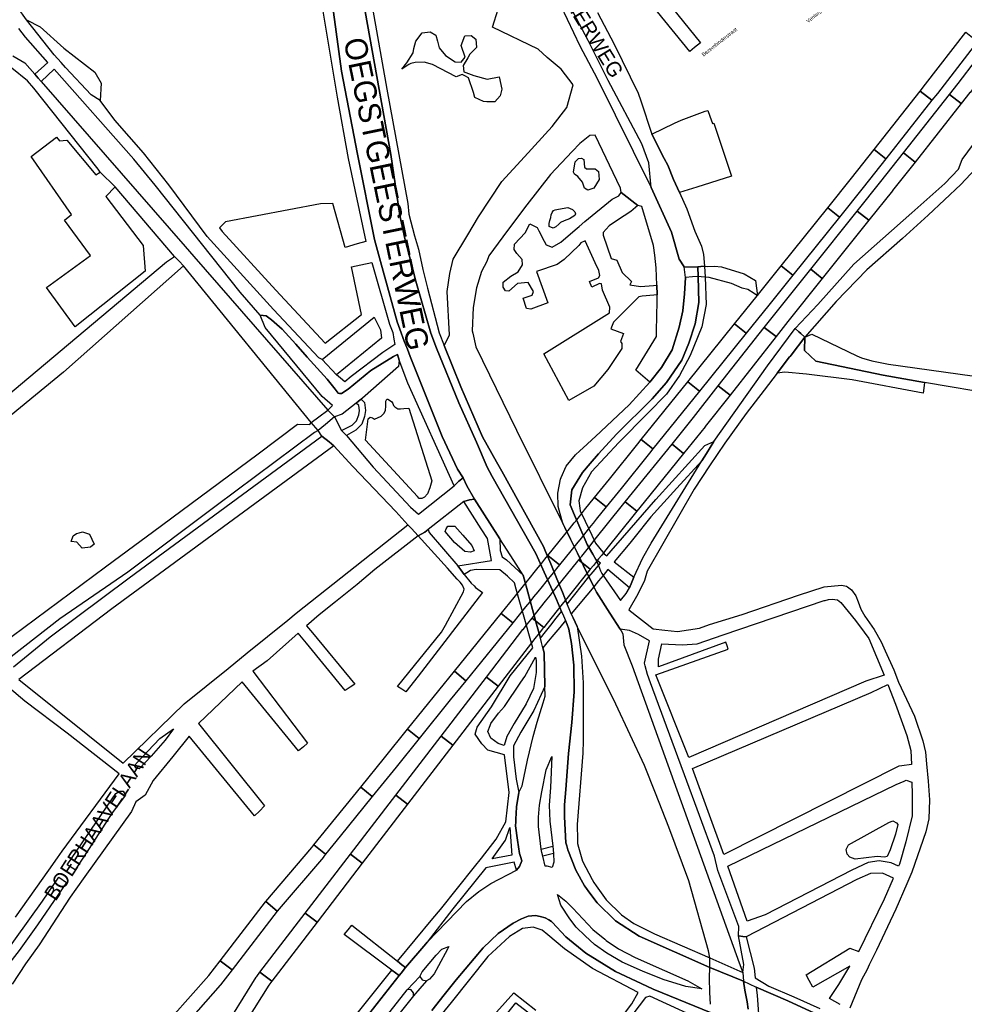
# Model space of a CAD drawing. Header units: metres. Extents: x 89872 to 99175, y 455036 to 468911.
# Tile 112 of 196: x 93195 to 93829, y 464951 to 465612. Entities that reach past the tile are written whole.
import ezdxf
from ezdxf.enums import TextEntityAlignment as Align

# ---------------------------------------------------------------- set-up
doc = ezdxf.new("R2010")
doc.units = ezdxf.units.M
for name, color, linetype in [('Spoorbaandeel', 10, 'Continuous'), ('Straatnamen', 7, 'Continuous'), ('Straatnamen doorgaand', 7, 'Continuous'), ('STRNM', 7, 'Continuous'), ('Wegdeel doorgaand', 1, 'Continuous')]:
    doc.layers.add(name, color=color, linetype=linetype)
doc.layers.add('Waterdeel', color=7, linetype='Continuous', true_color=0x00aaff)
doc.layers.add('Wegdeel', color=7, linetype='Continuous', true_color=0x9a9a9a)

msp = doc.modelspace()

# ---------------------------------------------------------------- linework, layer by layer
at = {"layer": 'Spoorbaandeel', "color": 7, "lineweight": -3}
for points in [[(93811.3, 465562.66), (93811.27, 465562.62), (93807.62, 465558), (93799.77, 465564.2), (93803.4, 465568.8), (93830.36, 465603.68), (93838.28, 465597.57)], [(93825.33, 465569.33), (93849.91, 465601.56), (93857.86, 465595.49), (93833.25, 465563.23), (93833.2, 465563.17), (93827.36, 465555.77), (93819.51, 465561.97)], [(93761.36, 465499.37), (93761.33, 465499.34), (93745.48, 465479.6), (93737.68, 465485.86), (93753.52, 465505.58), (93768.8, 465524.95), (93776.65, 465518.75)], [(93773.33, 465503.52), (93788.51, 465522.74), (93796.36, 465516.54), (93781.17, 465497.31), (93781.15, 465497.29), (93765.22, 465477.38), (93757.41, 465483.62)], [(93697.94, 465420.4), (93697.94, 465420.39), (93682.84, 465401.64), (93675.05, 465407.92), (93690.14, 465426.66), (93706.38, 465446.88), (93714.17, 465440.61)], [(93702.91, 465415.49), (93702.94, 465415.52), (93726.18, 465444.58), (93733.99, 465438.33), (93710.76, 465409.29), (93702.87, 465399.25), (93695.01, 465405.43)], [(93620.12, 465323.76), (93612.33, 465330.03), (93643.69, 465368.97), (93651.48, 465362.7)], [(93647.51, 465344.97), (93664.12, 465366.11), (93671.98, 465359.93), (93655.35, 465338.76), (93655.3, 465338.7), (93640.76, 465320.78), (93633, 465327.08)], [(93582.04, 465276.5), (93580.01, 465273.99), (93578.54, 465272.16), (93576.76, 465269.95), (93575.01, 465267.78), (93571.89, 465263.91), (93568.72, 465259.98), (93557.37, 465245.89), (93549.58, 465252.17), (93560.94, 465266.25), (93564.11, 465270.19), (93567.22, 465274.06), (93568.97, 465276.22), (93570.75, 465278.43), (93572.23, 465280.26), (93574.25, 465282.77), (93580.96, 465291.1), (93588.75, 465284.82)], [(93572.34, 465251.8), (93575.89, 465256.23), (93577.93, 465258.77), (93579.8, 465261.1), (93583.22, 465265.37), (93588.74, 465272.26), (93601.52, 465288.2), (93609.32, 465281.94), (93596.55, 465266.01), (93591.02, 465259.11), (93587.6, 465254.84), (93585.74, 465252.52), (93583.7, 465249.97), (93580.15, 465245.55), (93578.05, 465242.93), (93570.25, 465249.18)], [(93494.53, 465168.09), (93486.76, 465174.38), (93518.2, 465213.26), (93525.97, 465206.97)], [(93532.83, 465202.5), (93532.9, 465202.58), (93535.86, 465206.28), (93538.11, 465209.08), (93538.98, 465210.16), (93546.78, 465203.91), (93545.91, 465202.83), (93543.67, 465200.03), (93540.74, 465196.37), (93516.25, 465164.45), (93508.31, 465170.54)], [(93447.61, 465110.07), (93431.65, 465090.34), (93423.88, 465096.62), (93439.84, 465116.36), (93455.32, 465135.5), (93463.09, 465129.21)], [(93477.87, 465130.88), (93485.81, 465124.79), (93455.37, 465085.12), (93447.43, 465091.21)], [(93398.81, 465049.73), (93398.73, 465049.63), (93367.82, 465013.22), (93360.19, 465019.69), (93391.07, 465056.06), (93392.44, 465057.75), (93400.21, 465051.46)], [(93417, 465051.54), (93424.93, 465045.45), (93394.49, 465005.79), (93386.56, 465011.87)], [(93329.64, 464963.8), (93329.43, 464963.55), (93304.75, 464935.55), (93297.25, 464942.16), (93321.82, 464970.04), (93329.48, 464979.94), (93337.39, 464973.83)], [(93353.69, 464969), (93353.96, 464969.4), (93356.12, 464972.21), (93364.05, 464966.12), (93362.04, 464963.5), (93337.57, 464924.3), (93329.08, 464929.59)]]:
    msp.add_lwpolyline(points, close=True, dxfattribs=at)
at = {"layer": 'Spoorbaandeel', "color": 255, "lineweight": -3}
for points in [[(93776.65, 465518.75), (93768.8, 465524.95), (93799.77, 465564.2), (93807.62, 465558)], [(93819.51, 465561.97), (93827.36, 465555.77), (93796.36, 465516.54), (93788.51, 465522.74)], [(93714.17, 465440.61), (93706.38, 465446.88), (93737.68, 465485.86), (93745.48, 465479.6)], [(93757.41, 465483.62), (93765.22, 465477.38), (93733.99, 465438.33), (93726.18, 465444.58)], [(93651.48, 465362.7), (93643.69, 465368.97), (93675.05, 465407.92), (93682.84, 465401.64)], [(93695.01, 465405.43), (93702.87, 465399.25), (93671.98, 465359.93), (93664.12, 465366.11)], [(93617.78, 465320.85), (93598.77, 465297.27), (93588.75, 465284.82), (93580.96, 465291.1), (93590.99, 465303.54), (93610, 465327.12), (93612.33, 465330.03), (93620.12, 465323.76)], [(93606.46, 465294.37), (93606.48, 465294.39), (93633, 465327.08), (93640.76, 465320.78), (93614.26, 465288.1), (93609.32, 465281.94), (93601.52, 465288.2)], [(93555.39, 465243.43), (93553.31, 465240.86), (93550.96, 465237.94), (93548.22, 465234.54), (93545.68, 465231.39), (93542.83, 465227.85), (93540.04, 465224.38), (93537.41, 465221.12), (93534.66, 465217.71), (93534.65, 465217.7), (93525.97, 465206.97), (93518.2, 465213.26), (93526.88, 465223.99), (93529.63, 465227.4), (93532.25, 465230.65), (93535.04, 465234.12), (93537.9, 465237.66), (93540.43, 465240.81), (93543.18, 465244.21), (93545.53, 465247.13), (93547.6, 465249.71), (93549.58, 465252.17), (93557.37, 465245.89)], [(93541.32, 465213.1), (93544.68, 465217.28), (93548.01, 465221.44), (93551.39, 465225.65), (93553.46, 465228.24), (93555.45, 465230.72), (93569.63, 465248.42), (93570.25, 465249.18), (93578.05, 465242.93), (93577.44, 465242.16), (93563.25, 465224.46), (93561.27, 465221.99), (93559.19, 465219.4), (93555.81, 465215.18), (93552.48, 465211.03), (93549.13, 465206.84), (93546.78, 465203.91), (93538.98, 465210.16)], [(93484.05, 465155.13), (93463.09, 465129.21), (93455.32, 465135.5), (93476.28, 465161.42), (93486.76, 465174.38), (93494.53, 465168.09)], [(93508.31, 465170.54), (93516.25, 465164.45), (93485.81, 465124.79), (93477.87, 465130.88)], [(93410.07, 465063.65), (93400.21, 465051.46), (93392.44, 465057.75), (93402.29, 465069.94), (93423.88, 465096.62), (93431.65, 465090.34)], [(93447.43, 465091.21), (93455.37, 465085.12), (93424.93, 465045.45), (93417, 465051.54)], [(93367.81, 465013.21), (93337.39, 464973.83), (93329.48, 464979.94), (93359.97, 465019.42), (93360.12, 465019.6), (93360.19, 465019.69), (93367.82, 465013.22)], [(93386.56, 465011.87), (93394.49, 465005.79), (93364.05, 464966.12), (93356.12, 464972.21)]]:
    msp.add_lwpolyline(points, close=True, dxfattribs=at)
at = {"layer": 'Waterdeel', "lineweight": -3}
for p, q in [((93217.91, 465588.6), (93199.37, 465611.99)), ((93199.37, 465611.99), (93208.43, 465607.46)), ((93208.43, 465607.46), (93224.27, 465593.08)), ((93460.89, 465597.72), (93465.03, 465603.27)), ((93465.03, 465603.27), (93470.46, 465603.92)), ((93470.46, 465603.92), (93474.28, 465601.78)), ((93474.28, 465601.78), (93475.47, 465597.82)), ((93491.34, 465594.75), (93493.87, 465601.36)), ((93493.87, 465601.36), (93497.97, 465601.62)), ((93497.97, 465601.62), (93501.27, 465599.1)), ((93459.59, 465592.69), (93460.89, 465597.72)), ((93475.47, 465597.82), (93476.52, 465593.19)), ((93494.04, 465586.96), (93491.34, 465594.75)), ((93501.27, 465599.1), (93501.53, 465593.41)), ((93222.58, 465583.44), (93217.91, 465588.6)), ((93224.27, 465593.08), (93245.26, 465576.79)), ((93454.8, 465583.18), (93459.05, 465589.78)), ((93459.05, 465589.78), (93459.59, 465592.69)), ((93476.52, 465593.19), (93480.75, 465588.16)), ((93480.75, 465588.16), (93487.22, 465583.78)), ((93497.19, 465588.97), (93495.8, 465586.43)), ((93501.53, 465593.41), (93497.19, 465588.97)), ((93225.46, 465579.98), (93222.58, 465583.44)), ((93451.4, 465578.95), (93454.8, 465583.18)), ((93456.27, 465581.98), (93451.4, 465578.95)), ((93457.45, 465582.77), (93456.27, 465581.98)), ((93460.36, 465583.43), (93457.45, 465582.77)), ((93466.58, 465583.55), (93460.36, 465583.43)), ((93472, 465582.09), (93466.58, 465583.55)), ((93487.87, 465573.86), (93472, 465582.09)), ((93487.22, 465583.78), (93491.26, 465583.68)), ((93491.26, 465583.68), (93494.04, 465586.96)), ((93495.8, 465586.43), (93492.57, 465581.49)), ((93492.57, 465581.49), (93493.05, 465577.19)), ((93242.83, 465561.59), (93225.46, 465579.98)), ((93245.26, 465576.79), (93249.52, 465569.6)), ((93492.11, 465575.36), (93487.87, 465573.86)), ((93493.8, 465574.43), (93492.11, 465575.36)), ((93493.05, 465577.19), (93494.49, 465576.64)), ((93496.21, 465573.11), (93493.8, 465574.43)), ((93494.49, 465576.64), (93499.77, 465574.63)), ((93499.77, 465574.63), (93508.76, 465572.1)), ((93249.52, 465569.6), (93248.85, 465557.93)), ((93499.62, 465563.25), (93496.21, 465573.11)), ((93508.76, 465572.1), (93516.97, 465573.7)), ((93516.97, 465573.7), (93518.57, 465565.58)), ((93248.85, 465557.93), (93242.83, 465561.59)), ((93500.41, 465559.94), (93499.62, 465563.25)), ((93517.45, 465561.07), (93514.03, 465556.88)), ((93518.57, 465565.58), (93517.45, 465561.07)), ((93506.36, 465557.16), (93500.41, 465559.94)), ((93508.47, 465556.89), (93506.36, 465557.16)), ((93514.03, 465556.88), (93508.47, 465556.89)), ((93566.88, 465509.65), (93567.88, 465516.57)), ((93567.88, 465516.57), (93570.16, 465518.85)), ((93570.16, 465518.85), (93572.27, 465519.09)), ((93572.27, 465519.09), (93573.82, 465518.28)), ((93573.82, 465518.28), (93574.3, 465513.16)), ((93567.39, 465508.36), (93566.88, 465509.65)), ((93569.83, 465506.82), (93567.39, 465508.36)), ((93574.3, 465513.16), (93575.44, 465512.02)), ((93575.44, 465512.02), (93581.38, 465511.94)), ((93581.38, 465511.94), (93583.57, 465510.23)), ((93583.57, 465510.23), (93584.14, 465504.78)), ((93572.92, 465503.08), (93569.83, 465506.82)), ((93574.3, 465499.01), (93572.92, 465503.08)), ((93584.14, 465504.78), (93580.57, 465498.93)), ((93576.42, 465497.55), (93574.3, 465499.01)), ((93580.57, 465498.93), (93576.42, 465497.55)), ((93597.31, 465493.81), (93598.89, 465496.04)), ((93598.89, 465496.04), (93610.07, 465487.28)), ((93574.53, 465476.51), (93592.84, 465491.58)), ((93592.84, 465491.58), (93597.31, 465493.81)), ((93551.76, 465481.09), (93552.38, 465482.69)), ((93552.38, 465482.69), (93553.32, 465483.9)), ((93553.32, 465483.9), (93554.52, 465484.35)), ((93554.52, 465484.35), (93556.78, 465484.92)), ((93556.78, 465484.92), (93563.08, 465485.98)), ((93563.08, 465485.98), (93566.2, 465484.75)), ((93566.2, 465484.75), (93567.8, 465483.05)), ((93568.26, 465481.66), (93567.63, 465480.57)), ((93567.8, 465483.05), (93568.26, 465481.66)), ((93605.3, 465483.4), (93596.46, 465477.44)), ((93610.07, 465487.28), (93605.3, 465483.4)), ((93534.44, 465468.96), (93537.47, 465475.02)), ((93537.47, 465475.02), (93542.46, 465472.53)), ((93550.35, 465473.28), (93550.4, 465475.24)), ((93550.4, 465475.24), (93551.02, 465477.15)), ((93551.02, 465477.15), (93551.51, 465479.25)), ((93551.51, 465479.25), (93551.76, 465481.09)), ((93558.14, 465475.87), (93556.88, 465474.78)), ((93560.61, 465477.03), (93558.14, 465475.87)), ((93564.22, 465478.39), (93560.61, 465477.03)), ((93567.63, 465480.57), (93564.22, 465478.39)), ((93570.56, 465473.13), (93574.53, 465476.51)), ((93596.46, 465477.44), (93590.7, 465473.56)), ((93527.21, 465461.36), (93534.44, 465468.96)), ((93542.46, 465472.53), (93543.6, 465470.24)), ((93543.6, 465470.24), (93547.1, 465463.26)), ((93553.22, 465472.15), (93550.35, 465473.28)), ((93554.92, 465473.05), (93553.22, 465472.15)), ((93556.88, 465474.78), (93554.92, 465473.05)), ((93558.39, 465462.76), (93567.98, 465470.93)), ((93567.98, 465470.93), (93570.56, 465473.13)), ((93590.7, 465473.56), (93586.83, 465469.09)), ((93586.83, 465469.09), (93586.83, 465467.3)), ((93547.1, 465463.26), (93548.52, 465460.94)), ((93552.56, 465459.3), (93558.39, 465462.76)), ((93571.72, 465462.28), (93570.3, 465460.35)), ((93574.62, 465463.61), (93571.72, 465462.28)), ((93581.26, 465448.88), (93574.62, 465463.61)), ((93586.83, 465467.3), (93592.01, 465451.65)), ((93526.99, 465457.69), (93527.21, 465461.36)), ((93528.83, 465455.02), (93526.99, 465457.69)), ((93548.52, 465460.94), (93552.56, 465459.3)), ((93570.3, 465460.35), (93560.47, 465451.06)), ((93532.28, 465451.13), (93528.83, 465455.02)), ((93532.5, 465447.46), (93532.28, 465451.13)), ((93560.47, 465451.06), (93555.94, 465447.71)), ((93583.91, 465443.72), (93581.26, 465448.88)), ((93592.01, 465451.65), (93595.87, 465450.57)), ((93595.87, 465450.57), (93599.49, 465442.23)), ((93524.72, 465439.89), (93529.69, 465442.81)), ((93529.69, 465442.81), (93532.5, 465447.46)), ((93555.94, 465447.71), (93541.96, 465443.02)), ((93541.96, 465443.02), (93549.67, 465422)), ((93584.53, 465440.21), (93583.91, 465443.72)), ((93599.49, 465442.23), (93605.89, 465436.32)), ((93519.54, 465432.55), (93519.65, 465435.79)), ((93519.65, 465435.79), (93524.72, 465439.89)), ((93536.39, 465435.68), (93529.15, 465434.82)), ((93539.84, 465429.56), (93536.39, 465435.68)), ((93577.6, 465436.22), (93583.54, 465438.68)), ((93579.1, 465432.57), (93577.6, 465436.22)), ((93583.54, 465438.68), (93584.53, 465440.21)), ((93605.89, 465436.32), (93604.7, 465434.1)), ((93521.05, 465429.95), (93519.54, 465432.55)), ((93523.32, 465429.74), (93521.05, 465429.95)), ((93529.15, 465434.82), (93523.32, 465429.74)), ((93538.98, 465427.19), (93539.84, 465429.56)), ((93584.38, 465434.9), (93579.1, 465432.57)), ((93585.52, 465434.63), (93584.38, 465434.9)), ((93586.27, 465430.47), (93585.52, 465434.63)), ((93591.3, 465418.99), (93586.27, 465430.47)), ((93604.7, 465434.1), (93611.73, 465432.98)), ((93611.73, 465432.98), (93620.6, 465433.68)), ((93620.6, 465433.68), (93622.81, 465433.86)), ((93622.81, 465433.86), (93622.98, 465427.22)), ((93533.04, 465425.03), (93538.98, 465427.19)), ((93535.31, 465418.11), (93533.04, 465425.03)), ((93549.67, 465422), (93538.12, 465417.57)), ((93610.79, 465425.86), (93593.76, 465409.04)), ((93612.94, 465426.44), (93610.79, 465425.86)), ((93620.73, 465427.05), (93612.94, 465426.44)), ((93622.98, 465427.22), (93620.73, 465427.05)), ((93538.12, 465417.57), (93535.31, 465418.11)), ((93591, 465415.12), (93591.3, 465418.99)), ((93359.76, 465405.41), (93356.3, 465413.62)), ((93356.3, 465413.62), (93360.29, 465413.23)), ((93360.29, 465413.23), (93364.01, 465410.42)), ((93364.01, 465410.42), (93371.05, 465404.21)), ((93398.05, 465383.94), (93432.88, 465412.31)), ((93432.88, 465412.31), (93437.17, 465403.72)), ((93546.89, 465387.69), (93591, 465415.12)), ((93593.76, 465409.04), (93591.91, 465404.45)), ((93397.98, 465358.97), (93359.76, 465405.41)), ((93371.05, 465404.21), (93380.16, 465394.11)), ((93437.17, 465403.72), (93437.84, 465398.21)), ((93591.91, 465404.45), (93600.42, 465401.39)), ((93437.84, 465398.21), (93407.57, 465373.57)), ((93600.42, 465401.39), (93598.46, 465395.93)), ((93598.46, 465395.93), (93599.34, 465394.54)), ((93380.16, 465394.11), (93387.94, 465385.42)), ((93599.34, 465391.26), (93589.81, 465377.25)), ((93599.34, 465394.54), (93599.34, 465391.26)), ((93387.94, 465385.42), (93401.35, 465370.69)), ((93407.57, 465373.57), (93398.05, 465383.94)), ((93430.67, 465376.52), (93445.93, 465385.85)), ((93445.93, 465385.85), (93448.53, 465387.27)), ((93448.53, 465387.27), (93449.74, 465383.39)), ((93449.74, 465383.39), (93449.25, 465379.09)), ((93563.58, 465356.38), (93546.89, 465387.69)), ((93415.42, 465363.92), (93430.67, 465376.52)), ((93449.25, 465379.09), (93424.96, 465357.82)), ((93589.81, 465377.25), (93580.57, 465365.92)), ((93401.35, 465370.69), (93406.64, 465363.9)), ((93406.64, 465363.9), (93408.8, 465361.17)), ((93411.03, 465361.09), (93415.42, 465363.92)), ((93580.57, 465365.92), (93563.58, 465356.38)), ((93404.99, 465352.93), (93397.98, 465358.97)), ((93408.8, 465361.17), (93409.54, 465361)), ((93409.54, 465361), (93411.03, 465361.09)), ((93422.38, 465355.83), (93420.8, 465354.61)), ((93424.1, 465357.16), (93422.38, 465355.83)), ((93424.96, 465357.82), (93424.1, 465357.16)), ((93440.74, 465352.6), (93440.77, 465355.96)), ((93440.77, 465355.96), (93441.4, 465357.17)), ((93441.4, 465357.17), (93441.97, 465357.3)), ((93441.97, 465357.3), (93443.24, 465356.55)), ((93443.24, 465356.55), (93444.65, 465355.48)), ((93395.73, 465345.4), (93401.68, 465349.86)), ((93401.68, 465349.86), (93404.99, 465352.93)), ((93420.8, 465354.61), (93411.3, 465347.18)), ((93439.63, 465347.83), (93440.5, 465349.74)), ((93440.5, 465349.74), (93440.74, 465352.6)), ((93444.65, 465355.48), (93445.42, 465354.28)), ((93445.42, 465354.28), (93445.87, 465352.95)), ((93445.87, 465352.95), (93446.71, 465352.07)), ((93446.71, 465352.07), (93448.75, 465350.75)), ((93448.75, 465350.75), (93450.53, 465350.7)), ((93450.53, 465350.7), (93452.81, 465350.85)), ((93452.81, 465350.85), (93456.24, 465351.07)), ((93456.24, 465351.07), (93471.53, 465302.3)), ((93390.64, 465341.58), (93395.73, 465345.4)), ((93406.34, 465345.31), (93400.11, 465340.24)), ((93411.3, 465347.18), (93406.34, 465345.31)), ((93427.13, 465329.76), (93428.8, 465344)), ((93428.8, 465344), (93430.13, 465345.02)), ((93430.13, 465345.02), (93431.78, 465344.78)), ((93431.78, 465344.78), (93433.18, 465343.78)), ((93433.18, 465343.78), (93437.61, 465345.84)), ((93437.61, 465345.84), (93439.63, 465347.83)), ((93354.99, 465320.49), (93381.28, 465340.4)), ((93381.28, 465340.4), (93389.64, 465340.15)), ((93389.64, 465340.15), (93390.64, 465341.58)), ((93395.22, 465336.25), (93392.8, 465334.93)), ((93400.11, 465340.24), (93395.22, 465336.25)), ((93392.8, 465334.93), (93326.81, 465285.67)), ((93461.96, 465291.75), (93427.13, 465329.76)), ((93284.06, 465267.86), (93354.99, 465320.49)), ((93470.3, 465297.65), (93468.62, 465293.51)), ((93471.53, 465302.3), (93470.3, 465297.65)), ((93463.18, 465290.42), (93461.96, 465291.75)), ((93464.9, 465290.44), (93463.18, 465290.42)), ((93466.73, 465291.34), (93464.9, 465290.44)), ((93468.62, 465293.51), (93466.73, 465291.34)), ((93326.81, 465285.67), (93267.44, 465240.96)), ((93480.54, 465268.42), (93481.29, 465270.17)), ((93481.29, 465270.17), (93482.29, 465271.92)), ((93482.29, 465271.92), (93487.04, 465271.92)), ((93487.04, 465271.92), (93492.54, 465265.92)), ((93229.29, 465261.66), (93230.6, 465265.35)), ((93230.6, 465265.35), (93232.8, 465266.96)), ((93232.8, 465266.96), (93234.62, 465267.46)), ((93234.62, 465267.46), (93236.86, 465268.07)), ((93236.86, 465268.07), (93241.63, 465266.52)), ((93241.63, 465266.52), (93244.85, 465259.89)), ((93272.16, 465259.17), (93284.06, 465267.86)), ((93486.79, 465260.91), (93480.54, 465268.42)), ((93492.54, 465265.92), (93498.54, 465258.91)), ((93233.19, 465261.16), (93229.29, 465261.66)), ((93236.66, 465257.12), (93233.19, 465261.16)), ((93242.27, 465257.68), (93236.66, 465257.12)), ((93244.85, 465259.89), (93242.27, 465257.68)), ((93252.45, 465244.68), (93272.16, 465259.17)), ((93493.79, 465254.91), (93486.79, 465260.91)), ((93498.54, 465258.91), (93500.04, 465255.41)), ((93497.54, 465254.41), (93493.79, 465254.91)), ((93500.04, 465255.41), (93497.54, 465254.41)), ((93181.9, 465192.1), (93252.45, 465244.68)), ((93267.44, 465240.96), (93221.78, 465209.64)), ((93221.78, 465209.64), (93188.9, 465184.11)), ((93751.57, 465057.74), (93778.6, 465072.73)), ((93778.6, 465072.73), (93781.3, 465073.84)), ((93781.3, 465073.84), (93783.8, 465072.5)), ((93784.74, 465071.38), (93783.26, 465064.99)), ((93783.8, 465072.5), (93784.74, 465071.38)), ((93783.26, 465064.99), (93779.65, 465054.48)), ((93749.97, 465054.67), (93751.57, 465057.74)), ((93750.71, 465051.47), (93749.97, 465054.67)), ((93779.65, 465054.48), (93777.49, 465049.88)), ((93752.43, 465049.63), (93750.71, 465051.47)), ((93755.99, 465048.16), (93752.43, 465049.63)), ((93770.86, 465049.88), (93755.99, 465048.16)), ((93775.77, 465049.63), (93770.86, 465049.88)), ((93777.49, 465049.88), (93775.77, 465049.63))]:
    msp.add_line(p, q, dxfattribs=at)
for points in [[(93554.04, 465630.7), (93571.03, 465594.62), (93582.65, 465572.55), (93619.1, 465499.35), (93632.64, 465469.46), (93637.9, 465451.28), (93641.1, 465446.02), (93647.1, 465446.09), (93650.44, 465446.14), (93652.26, 465446.29), (93654.74, 465446.51), (93657.07, 465446.39), (93661.62, 465446.51), (93666.29, 465446.14), (93681.52, 465441.35), (93689.13, 465437.05), (93690.36, 465426.73), (93688.11, 465428.2), (93683.97, 465430.91), (93680.17, 465431.89), (93672.92, 465434.84), (93658.05, 465438.97), (93655.23, 465439.26), (93652.61, 465439.47), (93650.68, 465439.63), (93646.78, 465439.3), (93641.96, 465438.89), (93641.48, 465427.95), (93640.33, 465416.46), (93637.75, 465405.54), (93633.15, 465390.31), (93625.97, 465378.53), (93618.12, 465368.6), (93608.58, 465376.65), (93622.52, 465399.21), (93622.62, 465403.1), (93623.1, 465422.76), (93622.98, 465427.22), (93622.81, 465433.86), (93622.26, 465445.49), (93621.42, 465453.92), (93620.5, 465460.44), (93612.76, 465486.68), (93610.07, 465487.28), (93598.89, 465496.04), (93598.31, 465498.92), (93581.46, 465534.67), (93577.88, 465534.37), (93571.03, 465529), (93565.89, 465523.54), (93551.36, 465508.13), (93535.49, 465487.72), (93528.41, 465478.61), (93519.28, 465466.24), (93509.93, 465453.56), (93508.54, 465449.71), (93505.04, 465442.95), (93501.54, 465431.95), (93499.29, 465418.7), (93498.79, 465403.2), (93499.2, 465401.45), (93501.29, 465392.44), (93528.42, 465336.44), (93559.68, 465273.64), (93560.96, 465271.04), (93564.83, 465263.11), (93569.45, 465253.66), (93573.53, 465245.29), (93577.11, 465237.96), (93578.82, 465234.46), (93580.41, 465231.22), (93582.2, 465227.56), (93591.16, 465213.45), (93598.13, 465202.79), (93598.93, 465201.56), (93599.85, 465199.58), (93600.65, 465192.1), (93606.3, 465178.09), (93678.18, 464978.65), (93680.47, 464972.15), (93680.81, 464969.03), (93681.02, 464966.2), (93682.02, 464960.23), (93683.46, 464952.27), (93684.23, 464947.41)], [(93658.75, 464950.66), (93658.43, 464958.53), (93658.21, 464968.47), (93658.43, 464975.46), (93658.52, 464978.72), (93658.51, 464981.95), (93657.6, 464986.62), (93644.22, 465033.73), (93630.96, 465069.77), (93621.95, 465092.53), (93614.57, 465111.08), (93595.32, 465152.39), (93569.35, 465204.6), (93566.5, 465210.31), (93565.34, 465213.11), (93563.98, 465216.39), (93562.66, 465219.6), (93559.35, 465227.59), (93555.7, 465236.42), (93551.49, 465246.57), (93548.1, 465254.77), (93546.69, 465258.19), (93518.59, 465308.75), (93515.07, 465315.07), (93505.77, 465331.81), (93491.04, 465365.44), (93479.96, 465393.34), (93483.16, 465399.24), (93483.54, 465400.44), (93481.95, 465429.55), (93483.78, 465441.75), (93486.03, 465451.25), (93495.79, 465467.6), (93503.08, 465479.8), (93518.58, 465503.36), (93533.78, 465520.05), (93552.55, 465540.33), (93562.39, 465553.15), (93566.56, 465568.36), (93558.56, 465578.98), (93549.22, 465586.66), (93543, 465592.37), (93512.4, 465607.23), (93516.16, 465619.26)], [(93853.02, 465359.86), (93802.57, 465368.46), (93774.93, 465373.25), (93729.67, 465382.74), (93722.06, 465389.87), (93722.3, 465398.96), (93726.97, 465400.93), (93757.25, 465386.35), (93760.23, 465384.91), (93767.17, 465382.95), (93778.53, 465380.71), (93890.81, 465365.02)]]:
    msp.add_lwpolyline(points, dxfattribs=at)
at = {"layer": 'Wegdeel'}
for p, q in [((93639.15, 465544.73), (93655.2, 465550.79)), ((93655.2, 465550.79), (93657.04, 465551.16)), ((93657.04, 465551.16), (93658.43, 465547.24)), ((93619.49, 465535.36), (93634.65, 465542.58)), ((93634.65, 465542.58), (93639.15, 465544.73)), ((93658.43, 465547.24), (93660.16, 465542.35)), ((93660.16, 465542.35), (93661.07, 465542.63)), ((93661.07, 465542.63), (93672.87, 465506.97)), ((93627.66, 465518.88), (93619.49, 465535.36)), ((93202.35, 465520.16), (93219.36, 465533.22)), ((93219.36, 465533.22), (93221.47, 465530.68)), ((93221.47, 465530.68), (93226.39, 465531.18)), ((93226.39, 465531.18), (93245.79, 465507.84)), ((93229.51, 465481.18), (93202.35, 465520.16)), ((93630.12, 465514.34), (93627.66, 465518.88)), ((93245.79, 465507.84), (93248.73, 465509.79)), ((93248.73, 465509.79), (93258.97, 465499.83)), ((93634, 465504.78), (93630.12, 465514.34)), ((93638.03, 465495.96), (93634, 465504.78)), ((93672.87, 465506.97), (93649.77, 465499.59)), ((93258.97, 465499.83), (93252.58, 465493.45)), ((93649.77, 465499.59), (93638.03, 465495.96)), ((93252.58, 465493.45), (93277.63, 465460.53)), ((93224.8, 465477.55), (93229.51, 465481.18)), ((93242.28, 465453.76), (93224.8, 465477.55)), ((93277.63, 465460.53), (93279.1, 465443.1)), ((93212.71, 465432.25), (93242.28, 465453.76)), ((93279.1, 465443.1), (93232.05, 465405.75)), ((93232.05, 465405.75), (93212.71, 465432.25)), ((93712.97, 465386.85), (93722.3, 465398.96)), ((93722.3, 465398.96), (93722.06, 465389.87)), ((93722.06, 465389.87), (93729.67, 465382.74)), ((93703.64, 465374.73), (93712, 465385.59)), ((93712, 465385.59), (93712.3, 465385.98)), ((93712.3, 465385.98), (93712.97, 465386.85)), ((93729.67, 465382.74), (93774.93, 465373.25)), ((93708.8, 465375.31), (93703.64, 465374.73)), ((93723.46, 465374.02), (93708.8, 465375.31)), ((93754.09, 465370.16), (93723.46, 465374.02)), ((93801.69, 465361.15), (93754.09, 465370.16)), ((93774.93, 465373.25), (93802.57, 465368.46)), ((93802.1, 465364.59), (93801.69, 465361.15)), ((93802.57, 465368.46), (93802.1, 465364.59)), ((93420.8, 465354.61), (93422.38, 465355.83)), ((93422.38, 465355.83), (93424.1, 465357.16)), ((93424.1, 465357.16), (93426.37, 465354.89)), ((93422.48, 465352.93), (93420.8, 465354.61)), ((93422.98, 465349.59), (93422.48, 465352.93)), ((93422.48, 465346.61), (93422.98, 465349.59)), ((93426.37, 465354.89), (93427.16, 465349.55)), ((93427.16, 465349.55), (93426.49, 465345.58)), ((93418.02, 465339.8), (93421.12, 465342.77)), ((93421.12, 465342.77), (93422.48, 465346.61)), ((93426.49, 465345.58), (93424.68, 465340.47)), ((93410.96, 465336.13), (93418.02, 465339.8)), ((93412.57, 465334.52), (93410.96, 465336.13)), ((93420.55, 465336.5), (93414.31, 465332.78)), ((93424.68, 465340.47), (93420.55, 465336.5)), ((93414.31, 465332.78), (93412.57, 465334.52)), ((93462.45, 465265.47), (93466.91, 465267.83)), ((93482.26, 465243.63), (93462.45, 465265.47)), ((93466.91, 465267.83), (93469.18, 465269.63)), ((93469.18, 465269.63), (93469.91, 465267.69)), ((93469.91, 465267.69), (93489.02, 465245.27)), ((93488.74, 465236.22), (93482.26, 465243.63)), ((93489.02, 465245.27), (93491.04, 465242.47)), ((93491.04, 465242.47), (93493.36, 465239.39)), ((93493.36, 465239.39), (93498.12, 465233.6)), ((93490.67, 465234.38), (93488.74, 465236.22)), ((93492.15, 465232.25), (93490.67, 465234.38)), ((93493.29, 465229.62), (93492.15, 465232.25)), ((93498.12, 465233.6), (93500.16, 465231.92)), ((93500.16, 465231.92), (93500.93, 465230.69)), ((93500.93, 465230.69), (93505.65, 465227.25)), ((93505.65, 465227.25), (93462.55, 465171.1)), ((93480.84, 465205.36), (93492.96, 465227.82)), ((93492.96, 465227.82), (93493.29, 465229.62)), ((93478.21, 465200.61), (93480.84, 465205.36)), ((93448.54, 465164.22), (93478.21, 465200.61)), ((93462.55, 465171.1), (93454.26, 465160.65)), ((93451.39, 465162.44), (93448.54, 465164.22)), ((93454.26, 465160.65), (93451.39, 465162.44)), ((93545.14, 465055.01), (93552.99, 465057.02)), ((93545.62, 465052.65), (93545.14, 465055.01)), ((93546.14, 465050.18), (93545.62, 465052.65)), ((93553.46, 465051.98), (93546.14, 465050.18)), ((93552.99, 465057.02), (93553.22, 465054.52)), ((93553.22, 465054.52), (93553.46, 465051.98)), ((93412.64, 464997.52), (93415.32, 465000.7)), ((93415.32, 465000.7), (93417.87, 465003.74)), ((93417.87, 465003.74), (93448.48, 464979.59)), ((93444.85, 464973.54), (93412.64, 464997.52)), ((93448.48, 464979.59), (93451.48, 464977.22)), ((93379.03, 464891.81), (93444.85, 464973.54)), ((93447.15, 464971.83), (93444.85, 464973.54)), ((93444.85, 464973.54), (93447.15, 464971.83)), ((93453.88, 464975.33), (93450.96, 464971.62)), ((93451.48, 464977.22), (93453.88, 464975.33)), ((93449.66, 464969.97), (93367.86, 464866.01)), ((93449.66, 464969.97), (93447.15, 464971.83)), ((93447.15, 464971.83), (93449.66, 464969.97)), ((93450.96, 464971.62), (93449.66, 464969.97)), ((93459.27, 464964.83), (93463.54, 464969.35)), ((93463.54, 464969.35), (93465.04, 464967.1)), ((93468.04, 464966.35), (93463.61, 464961.29)), ((93465.04, 464967.1), (93468.04, 464966.35)), ((93455.04, 464960.35), (93459.27, 464964.83)), ((93457.54, 464960.6), (93455.04, 464960.35)), ((93459.29, 464958.35), (93457.54, 464960.6)), ((93463.61, 464961.29), (93459.29, 464956.35)), ((93459.29, 464956.35), (93459.29, 464958.35))]:
    msp.add_line(p, q, dxfattribs=at)
for points in [[(93625.57, 465629.8), (93652.1, 465596.71), (93648.18, 465593.44), (93644.94, 465590.74), (93606.5, 465638.16)], [(93398.47, 465617.86), (93408.01, 465560.01), (93415.46, 465518.86), (93427.33, 465463.05), (93421.46, 465461.61), (93413.31, 465459.21), (93405.06, 465488.71), (93396.81, 465488.46), (93333.05, 465476.33), (93328.88, 465472.28), (93330.82, 465469.96), (93366.81, 465430.45), (93400.05, 465394.94), (93424.3, 465414.2), (93417.55, 465446.2), (93423.98, 465447.55), (93431.39, 465449.1), (93443.29, 465407.55), (93445.4, 465401.9), (93446.16, 465397.48), (93446.76, 465394.03), (93438.75, 465388.55), (93417.41, 465372.41), (93413.21, 465368.77), (93410.16, 465371.37), (93407.57, 465373.57), (93398.05, 465383.94), (93395.8, 465384.94), (93365.31, 465417.45), (93320.57, 465466.46), (93294.82, 465501.22), (93277.95, 465522.72), (93258.7, 465544.72), (93248.85, 465557.93), (93242.83, 465561.59), (93225.46, 465579.98), (93222.58, 465583.44), (93217.91, 465588.6), (93199.37, 465611.99), (93187.09, 465629.24)], [(93745.9, 464950.44), (93738.73, 464954.51), (93745.05, 464963.99), (93752.56, 464976.37), (93727.62, 464962.11), (93725.19, 464966.69), (93723.22, 464970.41), (93752.55, 464988.43), (93758.46, 464986.11), (93775.71, 465021.63), (93781.71, 465035.49), (93774.42, 465038.88), (93766.43, 465038.56), (93757.08, 465034.57), (93682.74, 464996.07), (93680.66, 464996.28), (93677.63, 464996.58), (93677.81, 465002.94), (93663.8, 465040.63), (93661.65, 465050.1), (93641.34, 465104.86), (93636.86, 465116.95), (93618.45, 465166.73), (93616.42, 465172.21), (93615.04, 465178.12), (93614.62, 465179.94), (93617.94, 465194.89), (93610.44, 465199.01), (93604.52, 465201.84), (93598.13, 465202.79), (93591.16, 465213.45), (93582.2, 465227.56), (93580.41, 465231.22), (93578.82, 465234.46), (93577.11, 465237.96), (93573.53, 465245.29), (93569.45, 465253.66), (93564.83, 465263.11), (93560.96, 465271.04), (93559.68, 465273.64), (93556.47, 465285.22), (93556.21, 465293.97), (93558.01, 465303.49), (93558.45, 465304.49), (93561.87, 465312.24), (93568.05, 465319.71), (93571.01, 465322.43), (93575.73, 465326.78), (93579.25, 465330.02), (93581.57, 465332.15), (93604.11, 465353.4), (93618.12, 465368.6), (93625.97, 465378.53), (93633.15, 465390.31), (93637.75, 465405.54), (93640.33, 465416.46), (93641.48, 465427.95), (93641.96, 465438.89), (93641.1, 465446.02), (93637.9, 465451.28), (93632.64, 465469.46), (93619.1, 465499.35), (93617.52, 465515.9), (93612.76, 465528.72), (93590.1, 465571.36), (93576.69, 465598.2), (93559.11, 465631.3)], [(93405.62, 465617.26), (93410.99, 465577.6), (93421.72, 465521.84), (93433.04, 465464.59), (93435.08, 465457.04), (93437.04, 465449.79), (93448.3, 465409.2), (93450.15, 465404.22), (93453.1, 465396.27), (93455.17, 465390.71), (93457, 465385.78), (93478.5, 465332.06), (93488.79, 465310.18), (93492.75, 465304.33), (93489.87, 465302.03), (93486.62, 465299.04), (93455.55, 465367.94), (93449.74, 465383.39), (93448.53, 465387.27), (93445.93, 465385.85), (93430.67, 465376.52), (93415.42, 465363.92), (93411.03, 465361.09), (93409.54, 465361), (93408.8, 465361.17), (93406.64, 465363.9), (93401.35, 465370.69), (93387.94, 465385.42), (93380.16, 465394.11), (93371.05, 465404.21), (93364.01, 465410.42), (93360.29, 465413.23), (93356.3, 465413.62), (93342.82, 465429.2), (93285.82, 465500.97), (93271.45, 465518.47), (93217.79, 465578.9), (93209.06, 465570.71), (93207.16, 465572.88), (93204.87, 465575.52), (93213.62, 465583.32), (93198.59, 465600.49), (93194.16, 465606.3)], [(93684.23, 464947.41), (93683.46, 464952.27), (93682.02, 464960.23), (93681.02, 464966.2), (93658.43, 464975.46), (93610.98, 464996.5), (93595.13, 465006.82), (93582.6, 465018.86), (93577.18, 465026.18), (93575.52, 465028.42), (93574.1, 465030.35), (93568.35, 465040.73), (93562.93, 465054.41), (93562.22, 465057.06), (93561.64, 465059.24), (93560.78, 465076.52), (93560.78, 465084.78), (93561.63, 465094.98), (93563.56, 465119.1), (93565.79, 465139.98), (93567.27, 465160.67), (93566.99, 465178.57), (93565.42, 465193.04), (93563.74, 465202.66), (93562.64, 465205.93), (93561.51, 465208.49), (93557.6, 465203.79), (93553.62, 465199.02), (93549.89, 465194.53), (93546.3, 465190.21), (93547.2, 465186.89), (93547.45, 465164.14), (93540.13, 465148.02), (93531.38, 465133.6), (93526.49, 465124.34), (93526.49, 465118.36), (93526.49, 465116.87), (93528.29, 465101.94), (93530.18, 465093.01), (93528.46, 465083.39), (93528.27, 465078.79), (93528.13, 465075.29), (93528.05, 465073.28), (93527.95, 465070.59), (93529.1, 465060.87), (93530.49, 465051.91), (93531.11, 465049.96), (93532.02, 465047.11), (93530.42, 465043.15), (93528.59, 465040.9), (93526.92, 465046.12), (93507.9, 465042.41), (93485.72, 465014.92), (93468.41, 464992.42), (93467.55, 464991.39), (93453.88, 464975.33), (93451.48, 464977.22), (93448.48, 464979.59), (93472.33, 465008.24), (93477.43, 465014.37), (93500.29, 465043.03), (93504.96, 465048.9), (93514.76, 465061.73), (93521.24, 465073.25), (93523.55, 465093.08), (93520.5, 465118.36), (93509.25, 465121.51), (93505.13, 465125.62), (93500.76, 465132.06), (93502.04, 465136.95), (93511.82, 465150.59), (93524.32, 465171.34), (93539.44, 465190.1), (93536.8, 465199.46), (93534.03, 465209.26), (93530.77, 465220.85), (93528.28, 465229.68), (93527.13, 465233.73), (93522.5, 465238.37), (93517.31, 465242.47), (93501.47, 465242.86), (93497.58, 465242.16), (93495.24, 465240.45), (93493.36, 465239.39), (93491.04, 465242.47), (93489.02, 465245.27), (93511.69, 465248.92), (93509.12, 465263.59), (93504.75, 465270.03), (93493.13, 465288.53), (93496.89, 465289.66), (93500.22, 465290.12), (93517.32, 465263.35), (93517.61, 465255.61), (93518.9, 465251.24), (93521.73, 465249.18), (93533.05, 465238.88), (93533.69, 465236.53), (93536.14, 465227.52), (93539.31, 465215.88), (93542.01, 465205.96), (93544.56, 465196.6), (93547.94, 465200.9), (93551.49, 465205.41), (93555.14, 465210.05), (93558.77, 465214.66), (93555.29, 465222.52), (93551.48, 465231.13), (93547.07, 465241.08), (93543.55, 465249.01), (93541.54, 465253.56), (93512.22, 465305.17), (93510.36, 465308.61), (93508.73, 465311.62), (93501.57, 465328.26), (93489.81, 465354.81), (93474.7, 465391.53), (93470.88, 465401.56), (93460.98, 465436.43), (93455.92, 465455.8), (93454.44, 465461.61), (93453.5, 465465.25), (93450.16, 465480.54), (93444.11, 465521.55), (93426.92, 465617.72)], [(93432.09, 465618.66), (93441.48, 465565.55), (93455.41, 465488.57), (93456.2, 465481.56), (93459.87, 465467), (93462.58, 465457.92), (93465.6, 465444.23), (93468.62, 465431.81), (93476.54, 465401.7), (93479.96, 465393.34), (93491.04, 465365.44), (93505.77, 465331.81), (93515.07, 465315.07), (93518.59, 465308.75), (93546.69, 465258.19), (93548.1, 465254.77), (93551.49, 465246.57), (93555.7, 465236.42), (93559.35, 465227.59), (93562.66, 465219.6), (93577.11, 465237.96), (93580.01, 465241.3), (93583.59, 465245.41), (93584.93, 465246.96), (93581.88, 465249.54), (93579.79, 465253.1), (93576.01, 465259.57), (93575.36, 465261.07), (93571.12, 465270.92), (93567.5, 465279.32), (93564.51, 465286.24), (93565.74, 465296.27), (93572.83, 465308.01), (93578.06, 465314.03), (93583.59, 465320.4), (93595.76, 465333.63), (93619.75, 465357.48), (93629.26, 465368.45), (93639.64, 465383.52), (93644.32, 465394.79), (93648.57, 465407.74), (93650.91, 465422.08), (93650.68, 465439.63), (93650.44, 465446.14), (93652.26, 465446.29), (93654.74, 465446.51), (93655.23, 465439.26), (93656.03, 465420.86), (93652.96, 465405.8), (93647.63, 465392.65), (93645.2, 465386.63), (93638.04, 465373.03), (93629.26, 465360.55), (93616.53, 465347.53), (93597.23, 465328.21), (93578.94, 465308.4), (93572.83, 465297.64), (93570.38, 465288.83), (93571.11, 465283.9), (93571.36, 465282.22), (93574.65, 465275.3), (93579.14, 465265.81), (93581.63, 465260.55), (93583.7, 465257.97), (93587.5, 465253.21), (93589.21, 465251.88), (93592.22, 465255.34), (93599.74, 465264), (93622.21, 465289.85), (93655.02, 465326.1), (93661.15, 465328.73), (93656.2, 465320.82), (93653.09, 465315.85), (93636.29, 465297.4), (93618.87, 465278.27), (93607.34, 465263.87), (93604.56, 465260.51), (93594.2, 465247.95), (93607.34, 465237.64), (93605.97, 465234.32), (93604.37, 465230.47), (93589.9, 465242.74), (93586.66, 465238.81), (93583.62, 465235.12), (93580.41, 465231.22), (93565.34, 465213.11), (93566.5, 465210.31), (93569.35, 465204.6), (93572.24, 465184.46), (93573.27, 465166.68), (93573.29, 465127.96), (93572.98, 465119.33), (93569.33, 465071.45), (93569.53, 465061.27), (93569.58, 465058.67), (93570.23, 465056.28), (93572.77, 465046.88), (93579.31, 465034.63), (93580.39, 465032.62), (93582.09, 465030.23), (93588.74, 465020.9), (93599.06, 465010.83), (93607.41, 465004.93), (93621.17, 464998.05), (93658.51, 464981.95), (93680.47, 464972.15), (93681.32, 464977.52), (93677.63, 464996.58), (93680.66, 464996.28), (93682.74, 464996.07), (93688.18, 464975.03), (93688.92, 464968.38), (93698.06, 464962.95), (93714.79, 464955.8), (93732.29, 464947.87)], [(93582.86, 465617.07), (93594.06, 465595.66), (93610.2, 465562.72), (93611.94, 465557.59), (93619.49, 465535.36), (93627.66, 465518.88), (93630.12, 465514.34), (93634, 465504.78), (93638.03, 465495.96), (93642.99, 465485.08), (93648.26, 465470.14), (93652.72, 465460), (93654.18, 465454.48), (93654.74, 465446.51), (93652.26, 465446.29), (93650.44, 465446.14), (93650.68, 465439.63), (93650.91, 465422.08), (93648.57, 465407.74), (93644.32, 465394.79), (93639.64, 465383.52), (93629.26, 465368.45), (93619.75, 465357.48), (93595.76, 465333.63), (93583.59, 465320.4), (93578.06, 465314.03), (93572.83, 465308.01), (93565.74, 465296.27), (93564.51, 465286.24), (93567.5, 465279.32), (93571.12, 465270.92), (93575.36, 465261.07), (93576.01, 465259.57), (93579.79, 465253.1), (93581.88, 465249.54), (93583.59, 465245.41), (93585.01, 465242), (93585.83, 465240.03), (93586.66, 465238.81), (93598.41, 465222.05), (93602.11, 465226.56), (93604.37, 465230.47), (93605.97, 465234.32), (93607.34, 465237.64), (93613.29, 465250.71), (93618.98, 465260.56), (93653.09, 465315.85), (93656.2, 465320.82), (93661.15, 465328.73), (93697.07, 465379.62), (93715.7, 465404.7), (93718.26, 465402.47), (93719.59, 465401.32), (93722.3, 465398.96), (93712.97, 465386.85), (93712.3, 465385.98), (93712, 465385.59), (93703.64, 465374.73), (93694.84, 465363.29), (93682.74, 465347.58), (93668.45, 465327.56), (93658.29, 465312.4), (93647.94, 465296.8), (93616.29, 465241.71), (93614.42, 465235.5), (93610.06, 465226.15), (93603.93, 465215.78), (93620.41, 465202.84), (93628.13, 465201.99), (93636.62, 465201.04), (93651.54, 465203.36), (93658.24, 465205.93), (93680.24, 465212.63), (93717.99, 465225.55), (93735.17, 465231.03), (93746.83, 465232.31), (93750.16, 465231.67), (93750.97, 465231.25), (93753.49, 465229.11), (93756.57, 465225.01), (93758.11, 465221.16), (93759.82, 465216.13), (93762.59, 465211.42), (93768.87, 465202.58), (93773.49, 465194.25), (93776.31, 465188.22), (93782.06, 465175.29), (93785.27, 465166.99), (93795.9, 465144.16), (93801.57, 465127.68), (93803.24, 465120.03), (93803.95, 465112.18), (93805.09, 465100.48), (93806.02, 465088.08), (93805.51, 465075.21), (93803.45, 465066.65), (93794.13, 465039.51), (93790.69, 465031.59), (93783.35, 465014.69), (93770.44, 464987.1), (93765.56, 464977.17), (93764.07, 464974.14), (93760.31, 464967.05), (93752.48, 464948.11)], [(93839.97, 465515.25), (93827.16, 465501.44), (93805.16, 465480.75), (93787.87, 465465.08), (93763.94, 465444.11), (93743.18, 465422.85), (93722.3, 465398.96), (93719.59, 465401.32), (93718.26, 465402.47), (93715.7, 465404.7), (93731.08, 465420.92), (93755.11, 465447.9), (93794.23, 465482.39), (93816.36, 465502.21), (93825.42, 465511.66), (93827.93, 465518.33), (93856.59, 465556.9)], [(93161.27, 465338.59), (93200.8, 465371.77), (93293.32, 465449.45), (93298.75, 465453.17), (93301.84, 465449.96), (93304.82, 465446.86), (93224.25, 465375.43), (93205.31, 465359.85), (93144.65, 465310.18)], [(93190.59, 465177.33), (93215.27, 465197.6), (93268.33, 465237.16), (93397.82, 465332.37), (93402.6, 465328.5), (93405.88, 465325.85), (93256.7, 465216.41), (93194.2, 465168.94), (93264.22, 465112.67), (93305.17, 465152.49), (93334.69, 465176.34), (93347.52, 465186.71), (93374.77, 465208.71), (93380.57, 465213.4), (93455.45, 465272.84), (93457.92, 465270.26), (93462.45, 465265.47), (93433.39, 465242.77), (93421.42, 465232.66), (93406.84, 465221.07), (93395.93, 465212.41), (93387.53, 465204.96), (93391.38, 465200.29), (93419.83, 465165.75), (93416.78, 465163.74), (93413.36, 465161.5), (93387.46, 465193.2), (93381.86, 465199.94), (93360.93, 465181.4), (93351.29, 465174.59), (93388.15, 465126.06), (93385.45, 465123.75), (93382.13, 465120.9), (93344.17, 465167.35), (93314.95, 465139.25), (93359.3, 465083.96), (93355.78, 465080.44), (93352.54, 465077.2), (93308.69, 465130.77), (93297.55, 465117.2), (93284.36, 465101.12), (93279, 465091.16), (93272.82, 465086.62), (93269.82, 465080.13), (93238.4, 465036.47), (93232.38, 465027.99), (93228.54, 465022.59), (93207.7, 464990.61), (93198.7, 464977.86), (93189.58, 464964.1)], [(93191.95, 465009.11), (93214.26, 465040.89), (93220.04, 465049.12), (93223.2, 465053.62), (93261.51, 465105.54), (93226.72, 465132.9), (93198.21, 465154.39), (93187.81, 465163.04)], [(93471.57, 464946.51), (93479.96, 464957.02), (93487.98, 464967.08), (93506.13, 464988.6), (93516.16, 464998.22), (93526.32, 465005.23), (93531.96, 465008.11), (93536.35, 465009.9), (93541.38, 465010.45), (93544.43, 465009.67), (93547.87, 465008.79), (93550.21, 465007.42), (93552.01, 465006.36), (93552.48, 465005.86), (93561.77, 464995.9), (93575.06, 464985), (93595.09, 464972.75), (93612.35, 464964.63), (93620.43, 464960.84), (93659.23, 464944.99)], [(93589.7, 464929.19), (93605.93, 464950.93), (93610.22, 464958.66), (93579.55, 464974.7), (93560.73, 464987.95), (93549.49, 464997.43), (93545.85, 465000.5), (93542.32, 465001.67), (93539.61, 465002.58), (93532.6, 465001.54), (93523.89, 464996.31), (93509.25, 464982.72), (93484.72, 464951.86), (93470.61, 464934.64)], [(93728.65, 464944.79), (93710.82, 464953.04), (93689.51, 464962.26), (93690.13, 464956.66), (93691.1, 464944.28)], [(93489.77, 464917.25), (93526.8, 464958.35), (93541.58, 464946.77)], [(93659.99, 464936.89), (93618.05, 464956.24), (93615.11, 464955.23), (93606.73, 464944.07)]]:
    msp.add_lwpolyline(points, dxfattribs=at)
for points in [[(93644.36, 465116.47), (93622.18, 465171.95), (93670.66, 465189.19), (93669.96, 465191.53), (93669.23, 465193.98), (93623.93, 465177.5), (93623.88, 465182.51), (93626.11, 465192.85), (93639.83, 465192.12), (93649.87, 465192.88), (93667.39, 465198.84), (93735.3, 465221.89), (93735.86, 465221.87), (93738.24, 465222.57), (93740.55, 465222.96), (93744.27, 465222.32), (93746.32, 465220.65), (93756.37, 465208.51), (93762.21, 465200.66), (93765.16, 465196.39), (93775.56, 465171.76), (93763.15, 465167.83)], [(93520.32, 465124.61), (93516.2, 465125.88), (93511.31, 465129.48), (93509.25, 465133.86), (93510.79, 465137.9), (93511.31, 465139.27), (93516.46, 465146.22), (93520.44, 465150.85), (93531.51, 465167.15), (93534.08, 465170.93), (93541.22, 465183.78), (93541.8, 465181.74), (93541.8, 465173.5), (93540, 465162.95), (93535.11, 465152.65), (93527.01, 465139.27), (93522.12, 465130.52)], [(93778.02, 465165.61), (93783.12, 465152.21), (93790.82, 465131.23), (93793.39, 465121.28), (93793.86, 465111.72), (93787.41, 465110.94), (93785.35, 465110.7), (93667.85, 465051.4), (93646.82, 465109.1), (93766.84, 465160.21)], [(93298.07, 465135.64), (93292.57, 465128.14), (93283.07, 465117.39), (93275.07, 465108.88), (93273.18, 465109.08), (93272.07, 465110.63), (93272.4, 465111.22), (93273.07, 465112.39), (93288.82, 465129.14)], [(93683.54, 465006.58), (93670.51, 465043.56), (93783.55, 465098.34), (93788.89, 465100.6), (93790.24, 465101.17), (93794.16, 465099.86), (93794.36, 465091.65), (93794.36, 465077.23), (93789.99, 465059.73), (93785.74, 465044.8), (93785.14, 465043.42), (93780.34, 465045.83), (93772.13, 465046.98), (93764.86, 465045.84), (93753.87, 465040.84), (93695.52, 465010.87)], [(93263.61, 465093.88), (93264.32, 465093.88), (93265.82, 465091.13), (93256.82, 465079.38), (93240.95, 465054.62), (93231.91, 465041.07), (93226.69, 465044.45), (93259.32, 465092.38), (93262.07, 465093.88)], [(93512.12, 465048.34), (93521.16, 465060.99), (93524.08, 465069.47), (93525.38, 465050.92)], [(93177.73, 464965.82), (93173.44, 464969.38), (93209.95, 465019.87), (93221.03, 465036.14), (93226.15, 465032.42), (93206.7, 465004.11), (93194.45, 464986.86)], [(93538.85, 464943.38), (93508.09, 464904.1), (93503.41, 464898.13), (93486.63, 464876.71), (93486.09, 464877.77), (93497.51, 464913.65), (93527.97, 464951.65)]]:
    msp.add_lwpolyline(points, close=True, dxfattribs=at)
at = {"layer": 'Wegdeel doorgaand'}
for points in [[(93367.86, 464866.01), (93449.66, 464969.97), (93450.96, 464971.62), (93453.88, 464975.33), (93467.55, 464991.39), (93468.41, 464992.42), (93494.85, 465019.65), (93503.11, 465026.55), (93511.37, 465031.83), (93528.59, 465040.9), (93530.42, 465043.15), (93532.02, 465047.11), (93531.11, 465049.96), (93530.49, 465051.91), (93529.1, 465060.87), (93527.95, 465070.59), (93528.05, 465073.28), (93528.13, 465075.29), (93528.27, 465078.79), (93528.46, 465083.39), (93530.18, 465093.01), (93532.3, 465097.4), (93535.82, 465114.65), (93539.72, 465130.61), (93542.5, 465140.26), (93546.48, 465153.28), (93547.79, 465157.79), (93547.45, 465164.14), (93547.2, 465186.89), (93546.3, 465190.21), (93545.35, 465193.7), (93544.56, 465196.6), (93542.01, 465205.96), (93539.31, 465215.88), (93536.14, 465227.52), (93533.69, 465236.53), (93533.05, 465238.88), (93526.65, 465248.8), (93517.32, 465263.35), (93500.22, 465290.12), (93495.15, 465299.01), (93492.75, 465304.33), (93488.79, 465310.18), (93478.5, 465332.06), (93457, 465385.78), (93455.17, 465390.71), (93453.1, 465396.27), (93450.15, 465404.22), (93448.3, 465409.2), (93437.04, 465449.79), (93435.08, 465457.04), (93433.04, 465464.59), (93421.72, 465521.84), (93410.99, 465577.6), (93405.62, 465617.26)], [(93426.92, 465617.72), (93444.11, 465521.55), (93450.16, 465480.54), (93453.5, 465465.25), (93454.44, 465461.61), (93455.92, 465455.8), (93460.98, 465436.43), (93470.88, 465401.56), (93474.7, 465391.53), (93489.81, 465354.81), (93501.57, 465328.26), (93508.73, 465311.62), (93510.36, 465308.61), (93512.22, 465305.17), (93541.54, 465253.56), (93543.55, 465249.01), (93547.07, 465241.08), (93551.48, 465231.13), (93555.29, 465222.52), (93558.77, 465214.66), (93560.1, 465211.67), (93561.51, 465208.49), (93562.64, 465205.93), (93563.74, 465202.66), (93565.42, 465193.04), (93566.99, 465178.57), (93567.27, 465160.67), (93565.79, 465139.98), (93563.56, 465119.1), (93561.63, 465094.98), (93560.78, 465084.78), (93560.78, 465076.52), (93561.64, 465059.24), (93562.22, 465057.06), (93562.93, 465054.41), (93568.35, 465040.73), (93574.1, 465030.35), (93575.52, 465028.42), (93577.18, 465026.18), (93582.6, 465018.86), (93595.13, 465006.82), (93610.98, 464996.5), (93658.43, 464975.46), (93681.02, 464966.2), (93684.94, 464964.39), (93689.51, 464962.26), (93710.82, 464953.04), (93728.65, 464944.79)], [(93190.01, 465587.93), (93198.12, 465583.26), (93204.87, 465575.52), (93207.16, 465572.88), (93209.06, 465570.71), (93305.89, 465459.68), (93311.76, 465452.96), (93401.68, 465349.86), (93406.34, 465345.31), (93410.96, 465336.13), (93412.57, 465334.52), (93414.31, 465332.78), (93432.15, 465311.64), (93457.3, 465284.62), (93462.63, 465280.03), (93486.62, 465299.04), (93489.87, 465302.03), (93492.75, 465304.33), (93495.15, 465299.01), (93500.22, 465290.12), (93496.89, 465289.66), (93493.13, 465288.53), (93469.18, 465269.63), (93466.91, 465267.83), (93462.45, 465265.47), (93457.92, 465270.26), (93455.45, 465272.84), (93447.39, 465281.64), (93418.58, 465311.92), (93405.88, 465325.85), (93402.6, 465328.5), (93397.82, 465332.37), (93395.22, 465336.25), (93390.64, 465341.58), (93304.82, 465446.86), (93301.84, 465449.96), (93298.75, 465453.17), (93258.97, 465499.83), (93248.73, 465509.79), (93247.46, 465511.72), (93204.16, 465566.12), (93199.98, 465571.16), (93189.34, 465579.48)], [(93659.23, 464944.99), (93620.43, 464960.84), (93612.35, 464964.63), (93595.09, 464972.75), (93575.06, 464985), (93561.77, 464995.9), (93552.48, 465005.86), (93552.01, 465006.36), (93550.21, 465007.42), (93547.87, 465008.79), (93544.43, 465009.67), (93541.38, 465010.45), (93536.35, 465009.9), (93531.96, 465008.11), (93526.32, 465005.23), (93516.16, 464998.22), (93506.13, 464988.6), (93487.98, 464967.08), (93479.96, 464957.02), (93471.57, 464946.51)]]:
    msp.add_lwpolyline(points, dxfattribs=at)
for points in [[(93552.57, 465042.65), (93549.02, 465043.42), (93547.69, 465043.58), (93546.14, 465050.18), (93545.62, 465052.65), (93545.14, 465055.01), (93543.33, 465070.07), (93543.34, 465076.43), (93543.99, 465084.41), (93545.56, 465093.5), (93548.53, 465108.16), (93552.24, 465117.25), (93551.32, 465096.37), (93550.57, 465084.41), (93550.85, 465073.74), (93552.99, 465057.02), (93553.22, 465054.52), (93553.46, 465051.98), (93553.63, 465046.18)], [(93653.14, 464961.08), (93642.18, 464962.7), (93627.12, 464967.32), (93613.18, 464972.97), (93599.4, 464979.05), (93589.13, 464985.12), (93581, 464990.94), (93574.67, 464996.59), (93568.68, 465002.49), (93564.32, 465008.05), (93558.19, 465017.28), (93556.05, 465024.48), (93561.71, 465019.92), (93566.45, 465015.24), (93579.89, 465001.04), (93587.81, 464994.34), (93588.75, 464993.59), (93597.09, 464987.86), (93608.21, 464982.04), (93627.89, 464973.31), (93643.55, 464966.55)], [(93383.59, 464853.68), (93381.38, 464855.35), (93379.02, 464857.13), (93395.84, 464883.22), (93418.54, 464912.34), (93427.29, 464925.09), (93455.04, 464960.35), (93459.27, 464964.83), (93463.54, 464969.35), (93465.04, 464972.6), (93474.65, 464983.79), (93478.42, 464987.62), (93483.06, 464989.55), (93482.07, 464987.76), (93476.03, 464976.56), (93473.25, 464971.08), (93470.04, 464967.6), (93468.04, 464966.35), (93463.61, 464961.29), (93459.29, 464956.35), (93447.56, 464941.92), (93434.29, 464925.59), (93414.29, 464897.59), (93405.55, 464884.84)]]:
    msp.add_lwpolyline(points, close=True, dxfattribs=at)

# ---------------------------------------------------------------- texts
at = {"layer": 'Straatnamen'}
for s, rotation, p in [('HAARLEMMERWEG', 301.62115, (93563.57, 465628.38)), ('BOERHAAVELAAN', 56.79437, (93247.1, 465071.66))]:
    msp.add_text(s, height=10, rotation=rotation, dxfattribs=at).set_placement(p, align=Align.MIDDLE_CENTER)
at = {"layer": 'Straatnamen doorgaand'}
msp.add_text('OEGSTGEESTERWEG', height=15, rotation=281.69138, dxfattribs=at).set_placement((93441.24, 465495.17), align=Align.MIDDLE_CENTER)
at = {"layer": 'STRNM'}
for s, rotation, p in [('Venterstraat', 37.52317, (93724.41, 465609.8)), ('Bezembinderstraat', 37.93526, (93654.16, 465587.29))]:
    msp.add_text(s, height=2.5, rotation=rotation, dxfattribs=at).set_placement(p)

doc.saveas('drawing.dxf')
